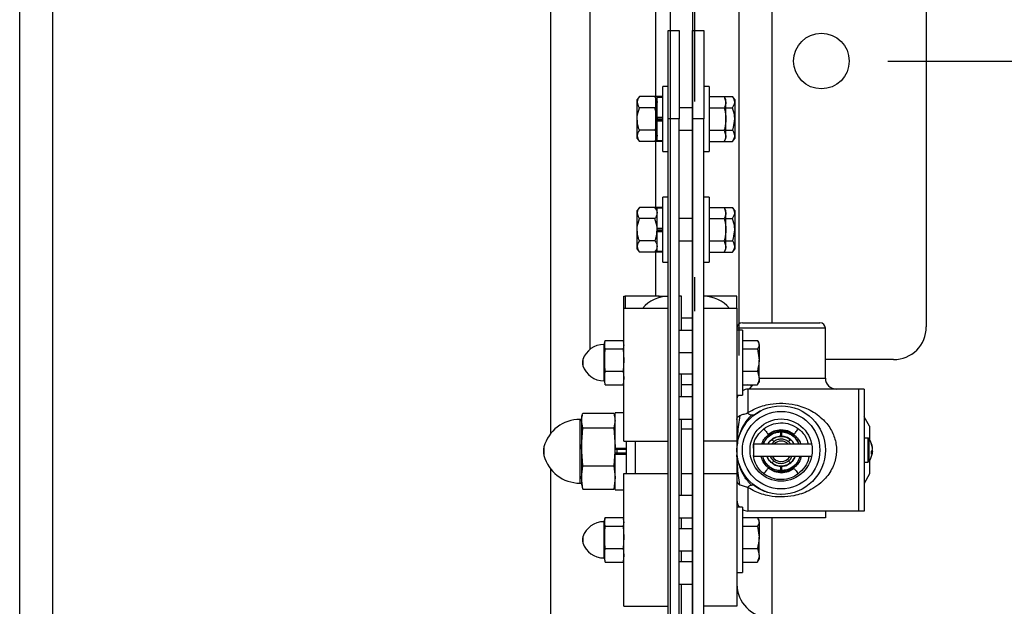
# Model space of a CAD drawing. Header units: inches. Extents: x 144.9 to 238.4, y 214.8 to 247.7.
# Tile 60 of 256: x 162.1 to 162.8, y 220.5 to 220.9. Entities that reach past the tile are written whole.
import ezdxf

# ---------------------------------------------------------------- set-up
doc = ezdxf.new("R2010")
doc.units = ezdxf.units.IN
doc.header["$LTSCALE"] = 0.25
doc.header["$MEASUREMENT"] = 0
doc.layers.add('ANNOTATIONS', color=1, linetype='Continuous')
doc.layers.add('MOTOR RH', color=7, linetype='Continuous')
doc.styles.add('ARIAL', font='arial.ttf', dxfattribs={"height": 0.09375})
doc.dimstyles.new('STANDARD$0', dxfattribs={"dimtxt": 0.09375, "dimasz": 0.09375, "dimexe": 0.03125, "dimexo": 0.046875, "dimgap": 0.09, "dimtad": 0, "dimtih": 1, "dimtoh": 1, "dimdec": 4, "dimzin": 0, "dimdsep": 46, "dimtxsty": 'ARIAL', "dimcen": 0.09, "dimadec": 0, "dimazin": 0, "dimtfac": 1, "dimtdec": 4, "dimtofl": 0, "dimtmove": 0, "dimatfit": 1, "dimfxl": 1, "dimtolj": 1, "dimtzin": 0, "dimarcsym": 0})

# ---------------------------------------------------------------- blocks, each defined once
blk = doc.blocks.new('*D112')
at = {"layer": 'ANNOTATIONS', "color": 0, "lineweight": -2, "transparency": 16777216}
for p, q in [((163.16043, 220.97893), (163.16043, 221.07268)), ((162.69449, 220.88518), (163.19168, 220.88518)), ((162.66227, 220.30619), (163.19168, 220.30619)), ((163.16043, 220.21244), (163.16043, 220.11869))]:
    blk.add_line(p, q, dxfattribs=at)
at = {"layer": 'ANNOTATIONS', "color": 0, "transparency": 16777216}
for points in [[(163.14481, 220.97893), (163.17606, 220.97893), (163.16043, 220.88518)], [(163.14481, 220.21244), (163.17606, 220.21244), (163.16043, 220.30619)]]:
    blk.add_solid(points, dxfattribs=at)
at = {"layer": 'defpoints', "color": 0, "transparency": 16777216}
for p in [(162.64762, 220.88518), (163.16043, 220.88518), (162.6154, 220.30619)]:
    blk.add_point(p, dxfattribs=at)
at = {"layer": 'ANNOTATIONS', "color": 0, "transparency": 16777216, "insert": (163.16043, 220.59176), "char_height": 0.09375, "attachment_point": 5, "style": 'ARIAL'}
blk.add_mtext('\\A1;4 1/2"\\PPHOTOEYE', dxfattribs=at)
blk = doc.blocks.new('*D113')
at = {"layer": 'ANNOTATIONS', "color": 0, "lineweight": -2, "transparency": 16777216}
for p, q in [((162.69449, 222.13667), (163.6236, 222.13667)), ((163.59235, 222.04292), (163.59235, 221.44556)), ((163.59235, 220.39994), (163.59235, 221.01191)), ((162.66227, 220.30619), (163.6236, 220.30619))]:
    blk.add_line(p, q, dxfattribs=at)
at = {"layer": 'ANNOTATIONS', "color": 0, "transparency": 16777216}
for points in [[(163.57672, 222.04292), (163.60797, 222.04292), (163.59235, 222.13667)], [(163.57672, 220.39994), (163.60797, 220.39994), (163.59235, 220.30619)]]:
    blk.add_solid(points, dxfattribs=at)
at = {"layer": 'defpoints', "color": 0, "transparency": 16777216}
for p in [(162.64762, 222.13667), (163.59235, 222.13667), (162.6154, 220.30619)]:
    blk.add_point(p, dxfattribs=at)
at = {"layer": 'ANNOTATIONS', "color": 0, "transparency": 16777216, "insert": (163.59235, 221.22874), "char_height": 0.09375, "attachment_point": 5, "style": 'ARIAL'}
blk.add_mtext('\\A1;51"\\PPHOTOEYE', dxfattribs=at)

msp = doc.modelspace()

# ---------------------------------------------------------------- linework, layer by layer
at = {"layer": 'MOTOR RH'}
msp.add_line((162.0817, 220.30619), (162.0817, 226.84658), dxfattribs=at)
at = {"layer": 'MOTOR RH', "linetype": 'Continuous'}
for p, q in [((162.54108, 220.45874), (162.54107, 225.4)), ((162.5567, 225.4), (162.5567, 220.45874)), ((162.10514, 220.30619), (162.10514, 224.30619)), ((162.4567, 220.62266), (162.4567, 224.30619)), ((162.48405, 224.27462), (162.48405, 220.68163)), ((162.53071, 220.78199), (162.53071, 224.27462)), ((162.58952, 220.67753), (162.58952, 224.06401)), ((162.61295, 220.70057), (162.61295, 224.05849)), ((162.72167, 221.07268), (162.72167, 220.69768)), ((162.55827, 220.85667), (162.55827, 220.92749)), ((162.53952, 220.84431), (162.53952, 220.90681)), ((162.53952, 220.90681), (162.54733, 220.90681)), ((162.54733, 220.90681), (162.54733, 220.84431)), ((162.5567, 220.84431), (162.5567, 220.90681)), ((162.5567, 220.90681), (162.56452, 220.90681)), ((162.56452, 220.90681), (162.56452, 220.84431)), ((162.53952, 220.86725), (162.53558, 220.86725)), ((162.53558, 220.84431), (162.53558, 220.86725)), ((162.56845, 220.86725), (162.56452, 220.86725)), ((162.56845, 220.86725), (162.56845, 220.82137)), ((162.51914, 220.8601), (162.51758, 220.85798)), ((162.51758, 220.85615), (162.51758, 220.85798)), ((162.51758, 220.84431), (162.51758, 220.85615)), ((162.53014, 220.8601), (162.51914, 220.8601)), ((162.52505, 220.86012), (162.52504, 220.8601)), ((162.53558, 220.86012), (162.52505, 220.86012)), ((162.5317, 220.85798), (162.53014, 220.8601)), ((162.53558, 220.85953), (162.5317, 220.85953)), ((162.5317, 220.8455), (162.5317, 220.85953)), ((162.56845, 220.86012), (162.57898, 220.86012)), ((162.5802, 220.858), (162.57898, 220.86012)), ((162.57898, 220.86012), (162.5802, 220.85616)), ((162.57899, 220.8601), (162.58489, 220.8601)), ((162.5802, 220.85616), (162.5802, 220.858)), ((162.5802, 220.84431), (162.5802, 220.85616)), ((162.58645, 220.85798), (162.58489, 220.8601)), ((162.58645, 220.85798), (162.58645, 220.85615)), ((162.58645, 220.85615), (162.58645, 220.84431)), ((162.53014, 220.8522), (162.51914, 220.8522)), ((162.5567, 220.85212), (162.54733, 220.85212)), ((162.56845, 220.85221), (162.57898, 220.85221)), ((162.5802, 220.8522), (162.58489, 220.8522)), ((162.51758, 220.83247), (162.51758, 220.84431)), ((162.5317, 220.84431), (162.5317, 220.8455)), ((162.5317, 220.84538), (162.5317, 220.8455)), ((162.5317, 220.8455), (162.53558, 220.8455)), ((162.53558, 220.84495), (162.5317, 220.84495)), ((162.5317, 220.84431), (162.5317, 220.84324)), ((162.53558, 220.84367), (162.5317, 220.84367)), ((162.5317, 220.84324), (162.5317, 220.84312)), ((162.5317, 220.84312), (162.53558, 220.84312)), ((162.5317, 220.82909), (162.5317, 220.84312)), ((162.53558, 220.82137), (162.53558, 220.84431)), ((162.54733, 220.84431), (162.53952, 220.84431)), ((162.53952, 220.37556), (162.53952, 220.84431)), ((162.54733, 220.37556), (162.54733, 220.84431)), ((162.56452, 220.84431), (162.5567, 220.84431)), ((162.5567, 220.37556), (162.5567, 220.84431)), ((162.56452, 220.37556), (162.56452, 220.84431)), ((162.5802, 220.83246), (162.5802, 220.84431)), ((162.58645, 220.84431), (162.58645, 220.83247)), ((162.53014, 220.83642), (162.51914, 220.83642)), ((162.54733, 220.8365), (162.5567, 220.8365)), ((162.56845, 220.83641), (162.57898, 220.83641)), ((162.57898, 220.83641), (162.5802, 220.83246)), ((162.5802, 220.83642), (162.58489, 220.83642)), ((162.51758, 220.83064), (162.51758, 220.83247)), ((162.51758, 220.83064), (162.51914, 220.82852)), ((162.53014, 220.82852), (162.51914, 220.82852)), ((162.52504, 220.82852), (162.52505, 220.82851)), ((162.53558, 220.82851), (162.52505, 220.82851)), ((162.53014, 220.82852), (162.5317, 220.83064)), ((162.5317, 220.82909), (162.53558, 220.82909)), ((162.56845, 220.82851), (162.57898, 220.82851)), ((162.57898, 220.82851), (162.5802, 220.83062)), ((162.57899, 220.82852), (162.58489, 220.82852)), ((162.5802, 220.83062), (162.5802, 220.83246)), ((162.58489, 220.82852), (162.58645, 220.83064)), ((162.58645, 220.83247), (162.58645, 220.83064)), ((162.53558, 220.82137), (162.53952, 220.82137)), ((162.56452, 220.82137), (162.56845, 220.82137)), ((162.53952, 220.78912), (162.53558, 220.78912)), ((162.53558, 220.76619), (162.53558, 220.78912)), ((162.56845, 220.78912), (162.56452, 220.78912)), ((162.56845, 220.78912), (162.56845, 220.74325)), ((162.51914, 220.78197), (162.51758, 220.77986)), ((162.51758, 220.77803), (162.51758, 220.77986)), ((162.51758, 220.76619), (162.51758, 220.77803)), ((162.53014, 220.78197), (162.51914, 220.78197)), ((162.52505, 220.78199), (162.52504, 220.78197)), ((162.53558, 220.78199), (162.52505, 220.78199)), ((162.5317, 220.77986), (162.53014, 220.78197)), ((162.53558, 220.7814), (162.5317, 220.7814)), ((162.5317, 220.76738), (162.5317, 220.7814)), ((162.56845, 220.78199), (162.57898, 220.78199)), ((162.5802, 220.77987), (162.57898, 220.78199)), ((162.57898, 220.78199), (162.5802, 220.77804)), ((162.57899, 220.78197), (162.58489, 220.78197)), ((162.5802, 220.77804), (162.5802, 220.77987)), ((162.5802, 220.76619), (162.5802, 220.77804)), ((162.58645, 220.77986), (162.58489, 220.78197)), ((162.58645, 220.77986), (162.58645, 220.77803)), ((162.58645, 220.77803), (162.58645, 220.76619)), ((162.53014, 220.77408), (162.51914, 220.77408)), ((162.5567, 220.774), (162.54733, 220.774)), ((162.56845, 220.77409), (162.57898, 220.77409)), ((162.5802, 220.77408), (162.58489, 220.77408)), ((162.51758, 220.75435), (162.51758, 220.76619)), ((162.5317, 220.76619), (162.5317, 220.76738)), ((162.5317, 220.76738), (162.53558, 220.76738)), ((162.5317, 220.76726), (162.5317, 220.76738)), ((162.53558, 220.76682), (162.5317, 220.76682)), ((162.5317, 220.76619), (162.5317, 220.76499)), ((162.53558, 220.76555), (162.5317, 220.76555)), ((162.5317, 220.76511), (162.5317, 220.76499)), ((162.5317, 220.76499), (162.53558, 220.76499)), ((162.5317, 220.75097), (162.5317, 220.76499)), ((162.53558, 220.74325), (162.53558, 220.76619)), ((162.5802, 220.75433), (162.5802, 220.76619)), ((162.58645, 220.76619), (162.58645, 220.75435)), ((162.53014, 220.75829), (162.51914, 220.75829)), ((162.54733, 220.75837), (162.5567, 220.75837)), ((162.56845, 220.75828), (162.57898, 220.75828)), ((162.57898, 220.75828), (162.5802, 220.75433)), ((162.5802, 220.75829), (162.58489, 220.75829)), ((162.51758, 220.75251), (162.51758, 220.75435)), ((162.51758, 220.75251), (162.51914, 220.7504)), ((162.53014, 220.7504), (162.51914, 220.7504)), ((162.52504, 220.7504), (162.52505, 220.75038)), ((162.53558, 220.75038), (162.52505, 220.75038)), ((162.53014, 220.7504), (162.5317, 220.75251)), ((162.53071, 220.71931), (162.53071, 220.75038)), ((162.5317, 220.75097), (162.53558, 220.75097)), ((162.56845, 220.75038), (162.57898, 220.75038)), ((162.57898, 220.75038), (162.5802, 220.7525)), ((162.57899, 220.7504), (162.58489, 220.7504)), ((162.5802, 220.7525), (162.5802, 220.75433)), ((162.58489, 220.7504), (162.58645, 220.75251)), ((162.58645, 220.75435), (162.58645, 220.75251)), ((162.53558, 220.74325), (162.53952, 220.74325)), ((162.56452, 220.74325), (162.56845, 220.74325)), ((162.55827, 220.70874), (162.55827, 220.73267)), ((162.50827, 220.71075), (162.50827, 220.71931)), ((162.50827, 220.71931), (162.5091, 220.71931)), ((162.53302, 220.71931), (162.5091, 220.71931)), ((162.5091, 220.71931), (162.5091, 220.71075)), ((162.53302, 220.71931), (162.53844, 220.71931)), ((162.53302, 220.71839), (162.53302, 220.71931)), ((162.53844, 220.71931), (162.53952, 220.71931)), ((162.53844, 220.71931), (162.53844, 220.71929)), ((162.54889, 220.71931), (162.54733, 220.71931)), ((162.54889, 220.69512), (162.54889, 220.71931)), ((162.58795, 220.71931), (162.56452, 220.71931)), ((162.58795, 220.71075), (162.58795, 220.71931)), ((162.50827, 220.71075), (162.53952, 220.71075)), ((162.50827, 220.617), (162.50827, 220.71075)), ((162.53952, 220.617), (162.53952, 220.71075)), ((162.56452, 220.617), (162.56452, 220.71075)), ((162.56452, 220.71075), (162.58795, 220.71075)), ((162.58795, 220.71075), (162.58795, 220.617)), ((162.5567, 220.70369), (162.54889, 220.70369)), ((162.5567, 220.69512), (162.54733, 220.69512)), ((162.6192, 220.69666), (162.58795, 220.69666)), ((162.59189, 220.69537), (162.58795, 220.69537)), ((162.59186, 220.70057), (162.6192, 220.70057)), ((162.59189, 220.69537), (162.59189, 220.69364)), ((162.6192, 220.70057), (162.64655, 220.70057)), ((162.65045, 220.69666), (162.6192, 220.69666)), ((162.65045, 220.66151), (162.65045, 220.69666)), ((162.49482, 220.68723), (162.49452, 220.68611)), ((162.49508, 220.68809), (162.5077, 220.68809)), ((162.50827, 220.68611), (162.50797, 220.68723)), ((162.59189, 220.69364), (162.59189, 220.6495)), ((162.59189, 220.6881), (162.60242, 220.6881)), ((162.60364, 220.68612), (162.60299, 220.68725)), ((162.49452, 220.68525), (162.49405, 220.68525)), ((162.49405, 220.68525), (162.49405, 220.68428)), ((162.49405, 220.68428), (162.49405, 220.65962)), ((162.49452, 220.68611), (162.49452, 220.68507)), ((162.49508, 220.68206), (162.49452, 220.68507)), ((162.49452, 220.68507), (162.49452, 220.67423)), ((162.49452, 220.67423), (162.49508, 220.68206)), ((162.49508, 220.68206), (162.5077, 220.68206)), ((162.50827, 220.68507), (162.5077, 220.68206)), ((162.5077, 220.68206), (162.50827, 220.67423)), ((162.59189, 220.68207), (162.60242, 220.68207)), ((162.60242, 220.68207), (162.60364, 220.67423)), ((162.60364, 220.68509), (162.60364, 220.68612)), ((162.60364, 220.68509), (162.60364, 220.67423)), ((162.47926, 220.67465), (162.47926, 220.67023)), ((162.49508, 220.66641), (162.49452, 220.67423)), ((162.49452, 220.67423), (162.49452, 220.6616)), ((162.50827, 220.67423), (162.5077, 220.66641)), ((162.54733, 220.6795), (162.5567, 220.6795)), ((162.60364, 220.66158), (162.60364, 220.67423)), ((162.69857, 220.67458), (162.65045, 220.67458)), ((162.49452, 220.6616), (162.49508, 220.66641)), ((162.49508, 220.66641), (162.5077, 220.66641)), ((162.5077, 220.66641), (162.50827, 220.6616)), ((162.59189, 220.6664), (162.60242, 220.6664)), ((162.60242, 220.6664), (162.60364, 220.66158)), ((162.49405, 220.65962), (162.49452, 220.65962)), ((162.49508, 220.65679), (162.49452, 220.6616)), ((162.49452, 220.6616), (162.49452, 220.65876)), ((162.50827, 220.6616), (162.5077, 220.65679)), ((162.54733, 220.66462), (162.5567, 220.66462)), ((162.54889, 220.64825), (162.54889, 220.66462)), ((162.60364, 220.66158), (162.60364, 220.65875)), ((162.60364, 220.66151), (162.65045, 220.66151)), ((162.49452, 220.65876), (162.49482, 220.65764)), ((162.49508, 220.65679), (162.49492, 220.65768)), ((162.49508, 220.65679), (162.5077, 220.65679)), ((162.50787, 220.65768), (162.5077, 220.65679)), ((162.50797, 220.65764), (162.50827, 220.65876)), ((162.5567, 220.65681), (162.54889, 220.65681)), ((162.59189, 220.65677), (162.60242, 220.65677)), ((162.59867, 220.65605), (162.59525, 220.65677)), ((162.59577, 220.65369), (162.59577, 220.63717)), ((162.67389, 220.65369), (162.59577, 220.65369)), ((162.59867, 220.65605), (162.59911, 220.65677)), ((162.60242, 220.65677), (162.60286, 220.65767)), ((162.60299, 220.65763), (162.60364, 220.65875)), ((162.67772, 220.65369), (162.67389, 220.65369)), ((162.67389, 220.65369), (162.67389, 220.56776)), ((162.67772, 220.65369), (162.67772, 220.56776)), ((162.5567, 220.64825), (162.54733, 220.64825)), ((162.58795, 220.6495), (162.59189, 220.6495)), ((162.47827, 220.63244), (162.47714, 220.63244)), ((162.47714, 220.63244), (162.47714, 220.63073)), ((162.47878, 220.63529), (162.47827, 220.63337)), ((162.47827, 220.63337), (162.47827, 220.6316)), ((162.47924, 220.62643), (162.47827, 220.6316)), ((162.47827, 220.6316), (162.47827, 220.61302)), ((162.47924, 220.63676), (162.50104, 220.63676)), ((162.50202, 220.6316), (162.50104, 220.62643)), ((162.50202, 220.63337), (162.5015, 220.63529)), ((162.50827, 220.63709), (162.50202, 220.63709)), ((162.50202, 220.61207), (162.50202, 220.63709)), ((162.54733, 220.63262), (162.5567, 220.63262)), ((162.54889, 220.57869), (162.54889, 220.63262)), ((162.60467, 220.63838), (162.60045, 220.63572)), ((162.68155, 220.62753), (162.67772, 220.63416)), ((162.47714, 220.63073), (162.47714, 220.58744)), ((162.47827, 220.61302), (162.47924, 220.62643)), ((162.47924, 220.62643), (162.50104, 220.62643)), ((162.50104, 220.62643), (162.50202, 220.61302)), ((162.5567, 220.62556), (162.54889, 220.62556)), ((162.68155, 220.62753), (162.68155, 220.61825)), ((162.68043, 220.61916), (162.67772, 220.61916)), ((162.68043, 220.61916), (162.68043, 220.61852)), ((162.68043, 220.61852), (162.68043, 220.60229)), ((162.68119, 220.61877), (162.68119, 220.61816)), ((162.68119, 220.61816), (162.68119, 220.60268)), ((162.4518, 220.61303), (162.4518, 220.60684)), ((162.47924, 220.5996), (162.47827, 220.61302)), ((162.47827, 220.61302), (162.47827, 220.59135)), ((162.50202, 220.61302), (162.50104, 220.5996)), ((162.50202, 220.60781), (162.50202, 220.61207)), ((162.50202, 220.61177), (162.50202, 220.61207)), ((162.50202, 220.61207), (162.50983, 220.61207)), ((162.50983, 220.61119), (162.50202, 220.61119)), ((162.50332, 220.61119), (162.50332, 220.60868)), ((162.50827, 220.617), (162.53952, 220.617)), ((162.50983, 220.617), (162.50983, 220.59394)), ((162.51608, 220.617), (162.51608, 220.59431)), ((162.58795, 220.617), (162.56452, 220.617)), ((162.58795, 220.617), (162.58795, 220.59431)), ((162.64074, 220.61504), (162.59959, 220.61504)), ((162.59959, 220.61504), (162.59959, 220.60641)), ((162.61401, 220.61666), (162.61251, 220.61504)), ((162.68369, 220.61222), (162.68358, 220.61221)), ((162.50983, 220.60868), (162.50202, 220.60868)), ((162.50202, 220.6081), (162.50202, 220.60781)), ((162.50202, 220.60781), (162.50983, 220.60781)), ((162.50202, 220.58278), (162.50202, 220.60781)), ((162.59959, 220.60641), (162.64074, 220.60641)), ((162.68369, 220.60923), (162.68292, 220.60932)), ((162.68309, 220.61013), (162.68369, 220.6101)), ((162.4567, 220.49275), (162.4567, 220.59721)), ((162.47827, 220.59135), (162.47924, 220.5996)), ((162.47924, 220.5996), (162.50104, 220.5996)), ((162.50104, 220.5996), (162.50202, 220.59135)), ((162.67772, 220.60229), (162.68043, 220.60229)), ((162.68155, 220.6032), (162.68155, 220.59392)), ((162.47924, 220.58311), (162.47827, 220.59135)), ((162.47827, 220.59135), (162.47827, 220.5865)), ((162.50202, 220.59135), (162.50104, 220.58311)), ((162.50827, 220.59431), (162.53952, 220.59431)), ((162.50827, 220.50056), (162.50827, 220.59431)), ((162.53952, 220.50056), (162.53952, 220.59431)), ((162.54889, 220.59431), (162.5567, 220.59431)), ((162.56452, 220.59431), (162.58795, 220.59431)), ((162.56452, 220.50056), (162.56452, 220.59431)), ((162.58795, 220.59431), (162.58795, 220.50056)), ((162.68155, 220.59392), (162.67772, 220.58729)), ((162.47714, 220.58744), (162.47827, 220.58744)), ((162.47827, 220.5865), (162.47878, 220.58458)), ((162.47924, 220.58311), (162.47896, 220.58461)), ((162.47924, 220.58311), (162.50104, 220.58311)), ((162.50133, 220.58461), (162.50104, 220.58311)), ((162.5015, 220.58458), (162.50202, 220.5865)), ((162.59577, 220.58428), (162.59577, 220.56776)), ((162.50202, 220.58278), (162.50827, 220.58278)), ((162.5567, 220.57869), (162.54733, 220.57869)), ((162.61883, 220.57954), (162.61929, 220.57949)), ((162.59189, 220.57037), (162.58795, 220.57037)), ((162.59189, 220.57037), (162.59189, 220.56864)), ((162.49482, 220.56223), (162.49452, 220.56111)), ((162.49508, 220.56309), (162.5077, 220.56309)), ((162.50827, 220.56111), (162.50797, 220.56223)), ((162.54733, 220.56306), (162.5567, 220.56306)), ((162.54889, 220.55525), (162.54889, 220.56306)), ((162.59189, 220.56864), (162.59189, 220.5245)), ((162.59189, 220.5631), (162.60242, 220.5631)), ((162.67389, 220.56776), (162.59577, 220.56776)), ((162.65045, 220.56304), (162.60246, 220.56304)), ((162.60364, 220.56112), (162.60299, 220.56225)), ((162.61295, 220.49275), (162.61295, 220.56304)), ((162.65045, 220.56776), (162.65045, 220.56304)), ((162.67772, 220.56776), (162.67389, 220.56776)), ((162.49452, 220.56025), (162.49405, 220.56025)), ((162.49405, 220.56025), (162.49405, 220.55928)), ((162.49405, 220.55928), (162.49405, 220.53462)), ((162.49452, 220.56111), (162.49452, 220.56007)), ((162.49508, 220.55706), (162.49452, 220.56007)), ((162.49452, 220.56007), (162.49452, 220.54923)), ((162.49452, 220.54923), (162.49508, 220.55706)), ((162.49508, 220.55706), (162.5077, 220.55706)), ((162.50827, 220.56007), (162.5077, 220.55706)), ((162.5077, 220.55706), (162.50827, 220.54923)), ((162.5567, 220.55525), (162.54733, 220.55525)), ((162.59189, 220.55707), (162.60242, 220.55707)), ((162.60242, 220.55707), (162.60364, 220.54923)), ((162.60364, 220.56009), (162.60364, 220.56112)), ((162.60364, 220.56009), (162.60364, 220.54923)), ((162.47926, 220.54965), (162.47926, 220.54523)), ((162.49508, 220.54141), (162.49452, 220.54923)), ((162.49452, 220.54923), (162.49452, 220.5366)), ((162.50827, 220.54923), (162.5077, 220.54141)), ((162.60364, 220.53658), (162.60364, 220.54923)), ((162.49452, 220.5366), (162.49508, 220.54141)), ((162.49508, 220.54141), (162.5077, 220.54141)), ((162.5077, 220.54141), (162.50827, 220.5366)), ((162.59189, 220.5414), (162.60242, 220.5414)), ((162.60242, 220.5414), (162.60364, 220.53658)), ((162.49405, 220.53462), (162.49452, 220.53462)), ((162.49508, 220.53179), (162.49452, 220.5366)), ((162.49452, 220.5366), (162.49452, 220.53376)), ((162.50827, 220.5366), (162.5077, 220.53179)), ((162.54733, 220.53962), (162.5567, 220.53962)), ((162.54889, 220.53181), (162.54889, 220.53962)), ((162.60364, 220.53658), (162.60364, 220.53375)), ((162.49452, 220.53376), (162.49482, 220.53264)), ((162.49508, 220.53179), (162.49492, 220.53268)), ((162.49508, 220.53179), (162.5077, 220.53179)), ((162.50787, 220.53268), (162.5077, 220.53179)), ((162.50797, 220.53264), (162.50827, 220.53376)), ((162.5567, 220.53181), (162.54733, 220.53181)), ((162.59189, 220.53177), (162.60242, 220.53177)), ((162.60242, 220.53177), (162.60286, 220.53267)), ((162.60299, 220.53263), (162.60364, 220.53375)), ((162.58795, 220.5245), (162.59189, 220.5245)), ((162.54733, 220.51619), (162.5567, 220.51619)), ((162.54889, 220.48494), (162.54889, 220.51619)), ((162.50827, 220.50056), (162.53952, 220.50056)), ((162.58795, 220.50056), (162.56452, 220.50056))]:
    msp.add_line(p, q, dxfattribs=at)
at = {"layer": 'MOTOR RH', "linetype": 'Continuous', "flags": 128}
for points in [[(162.60701, 220.62577), (162.60755, 220.62506), (162.60807, 220.62438), (162.60856, 220.62375), (162.609, 220.62318), (162.60937, 220.62269), (162.60967, 220.62231), (162.60987, 220.62204), (162.60999, 220.6219)], [(162.62842, 220.6219), (162.62842, 220.6219), (162.62394, 220.62427), (162.61892, 220.62503), (162.61393, 220.62408), (162.60999, 220.6219), (162.60999, 220.6219)], [(162.61869, 220.62459), (162.61869, 220.62412), (162.61868, 220.62357)], [(162.61972, 220.62357), (162.61972, 220.62404), (162.61972, 220.62459)], [(162.62842, 220.6219), (162.62853, 220.62204), (162.62874, 220.62231), (162.62903, 220.62269), (162.62941, 220.62318), (162.62984, 220.62375), (162.63033, 220.62438), (162.63086, 220.62506), (162.6314, 220.62577)], [(162.61279, 220.61825), (162.61284, 220.61819), (162.61292, 220.61808), (162.61304, 220.61792), (162.61319, 220.61773), (162.61337, 220.61749), (162.61357, 220.61723), (162.61379, 220.61695), (162.61401, 220.61666)], [(162.61867, 220.62153), (162.61866, 220.62106), (162.61866, 220.62051)], [(162.61868, 220.62255), (162.61867, 220.62208), (162.61867, 220.62153)], [(162.61868, 220.62357), (162.61868, 220.6231), (162.61868, 220.62255)], [(162.61973, 220.62255), (162.61973, 220.62302), (162.61972, 220.62357)], [(162.61974, 220.62153), (162.61974, 220.622), (162.61973, 220.62255)], [(162.61975, 220.62051), (162.61975, 220.62098), (162.61974, 220.62153)], [(162.62562, 220.61825), (162.62557, 220.61819), (162.62549, 220.61808), (162.62537, 220.61793), (162.62521, 220.61773), (162.62503, 220.61749), (162.62483, 220.61723), (162.62462, 220.61695), (162.6244, 220.61666)], [(162.60701, 220.59406), (162.60755, 220.59476), (162.60807, 220.59544), (162.60856, 220.59608), (162.609, 220.59665), (162.60937, 220.59713), (162.60967, 220.59752), (162.60987, 220.59778), (162.60999, 220.59793)], [(162.60999, 220.59793), (162.60999, 220.59793), (162.61447, 220.59555), (162.61949, 220.5948), (162.62447, 220.59574), (162.62834, 220.59787)], [(162.61401, 220.60316), (162.61379, 220.60287), (162.61357, 220.60259), (162.61337, 220.60233), (162.61319, 220.6021), (162.61304, 220.6019), (162.61292, 220.60174), (162.61284, 220.60163), (162.61279, 220.60157)], [(162.61866, 220.59931), (162.61866, 220.59884), (162.61867, 220.59829)], [(162.61867, 220.59829), (162.61867, 220.59782), (162.61868, 220.59727)], [(162.61868, 220.59727), (162.61868, 220.5968), (162.61868, 220.59625)], [(162.61972, 220.59625), (162.61973, 220.59672), (162.61973, 220.59727)], [(162.61973, 220.59727), (162.61973, 220.59774), (162.61974, 220.59829)], [(162.61974, 220.5983), (162.61974, 220.59876), (162.61975, 220.59931)], [(162.6244, 220.60316), (162.62462, 220.60287), (162.62483, 220.60259), (162.62503, 220.60233), (162.62521, 220.6021), (162.62537, 220.6019), (162.62549, 220.60174), (162.62557, 220.60163), (162.62562, 220.60157)], [(162.62834, 220.59787), (162.62845, 220.59772), (162.62866, 220.59745), (162.62895, 220.59707), (162.62932, 220.59658), (162.62975, 220.59601), (162.63024, 220.59537), (162.63076, 220.59468), (162.63129, 220.59397)], [(162.61868, 220.59625), (162.61869, 220.59578), (162.61869, 220.59524)], [(162.61972, 220.59524), (162.61972, 220.5957), (162.61972, 220.59625)]]:
    msp.add_lwpolyline(points, dxfattribs=at)
at = {"layer": 'MOTOR RH', "linetype": 'Continuous'}
for centre, radius in [((162.64762, 220.88518), 0.01962), ((162.6192, 220.61072), 0.03125), ((162.6192, 220.61072), 0.02734), ((162.6192, 220.61072), 0.02197)]:
    msp.add_circle(centre, radius, dxfattribs=at)
for centre, radius, start, end in [((162.53952, 220.69587), 0.02344, 90, 140.61381), ((162.56452, 220.69587), 0.02344, 39.38619, 90), ((162.59186, 220.69666), 0.00391, 90, 180), ((162.64655, 220.69666), 0.00391, 0, 90), ((162.69857, 220.69768), 0.0231, 270, 0), ((162.49405, 220.66962), 0.01562, 90, 161.25066), ((162.48577, 220.67244), 0.00687, 161.25066, 198.74934), ((162.49405, 220.67525), 0.01562, 198.74934, 270), ((162.65827, 220.66151), 0.00781, 180, 270), ((162.59577, 220.64588), 0.00781, 90, 119.73571), ((162.59577, 220.64588), 0.00781, 152.4194, 180), ((162.47714, 220.60619), 0.02625, 90, 164.87833), ((162.68043, 220.61822), 0.000938, 35.6682, 90), ((162.66998, 220.61072), 0.0138, 12.33333, 35.6682), ((162.46327, 220.60994), 0.01188, 164.87833, 195.12167), ((162.6192, 220.60991), 0.00719, 45.47569, 134.52431), ((162.67204, 220.61117), 0.0117, 5.14574, 21.91089), ((162.68046, 220.61513), 0.00246, 350.45604, 9.54396), ((162.67145, 220.61023), 0.01229, 5.19053, 21.4115), ((162.68051, 220.61215), 0.00328, 316.59495, 345.87184), ((162.68114, 220.60954), 0.00261, 12.42098, 26.9671), ((162.47714, 220.61369), 0.02625, 195.12167, 270), ((162.6192, 220.60991), 0.00719, 209.14668, 330.85332), ((162.66998, 220.61072), 0.0138, 324.3318, 347.66667), ((162.66853, 220.6089), 0.01439, 356.05818, 3.94182), ((162.68114, 220.60988), 0.00262, 311.67305, 345.68583), ((162.67205, 220.61027), 0.01168, 347.66887, 354.86843), ((162.69651, 220.60805), 0.01299, 170.9094, 174.74463), ((162.68043, 220.60322), 0.000938, 270, 324.3318), ((162.59577, 220.57557), 0.00781, 180, 221.68263), ((162.59577, 220.57557), 0.00781, 240.26429, 270), ((162.49405, 220.54462), 0.01562, 90, 161.25066), ((162.48577, 220.54744), 0.00688, 161.25066, 198.74934), ((162.49405, 220.55025), 0.01562, 198.74934, 270), ((162.61139, 220.51619), 0.02344, 180, 270)]:
    msp.add_arc(centre, radius, start, end, dxfattribs=at)
for points, knots in [([(162.51914, 220.8601), (162.5184, 220.85889), (162.5176, 220.85759), (162.51758, 220.85624), (162.51758, 220.85615)], [0, 0, 0, 0, 0.932058, 1, 1, 1, 1]), ([(162.51758, 220.85615), (162.51782, 220.85498), (162.51811, 220.85363), (162.51902, 220.85237), (162.51914, 220.8522)], [0, 0, 0, 0, 0.87221, 1, 1, 1, 1]), ([(162.53014, 220.8601), (162.53088, 220.85889), (162.53168, 220.85759), (162.5317, 220.85624), (162.5317, 220.85615)], [0, 0, 0, 0, 0.932058, 1, 1, 1, 1]), ([(162.5317, 220.85615), (162.53146, 220.85498), (162.53118, 220.85363), (162.53026, 220.85237), (162.53014, 220.8522)], [0, 0, 0, 0, 0.872211, 1, 1, 1, 1]), ([(162.5802, 220.85616), (162.5802, 220.85607), (162.58018, 220.85474), (162.57956, 220.85343), (162.57898, 220.85221)], [0, 0, 0, 0, 0.070238, 1, 1, 1, 1]), ([(162.58645, 220.85615), (162.58621, 220.85733), (162.58593, 220.85867), (162.58501, 220.85994), (162.58489, 220.8601)], [0, 0, 0, 0, 0.8722146, 1, 1, 1, 1]), ([(162.58489, 220.8522), (162.58563, 220.85342), (162.58643, 220.85472), (162.58645, 220.85606), (162.58645, 220.85615)], [0, 0, 0, 0, 0.932052, 1, 1, 1, 1]), ([(162.51758, 220.84431), (162.51759, 220.84482), (162.51765, 220.84752), (162.51848, 220.85011), (162.51914, 220.8522)], [0, 0, 0, 0, 0.189665, 1, 1, 1, 1]), ([(162.5317, 220.84431), (162.53169, 220.84482), (162.53163, 220.84752), (162.53081, 220.85011), (162.53014, 220.8522)], [0, 0, 0, 0, 0.1896661, 1, 1, 1, 1]), ([(162.57898, 220.85221), (162.57948, 220.85019), (162.58013, 220.84759), (162.58019, 220.84491), (162.5802, 220.84431)], [0, 0, 0, 0, 0.774243, 1, 1, 1, 1]), ([(162.58645, 220.84431), (162.58644, 220.84482), (162.58638, 220.84752), (162.58556, 220.85011), (162.58489, 220.8522)], [0, 0, 0, 0, 0.1896633, 1, 1, 1, 1]), ([(162.51914, 220.83642), (162.5189, 220.83708), (162.518, 220.83962), (162.51776, 220.84232), (162.51758, 220.84431)], [0, 0, 0, 0, 0.262077, 1, 1, 1, 1]), ([(162.53014, 220.83642), (162.53038, 220.83708), (162.53128, 220.83962), (162.53153, 220.84232), (162.5317, 220.84431)], [0, 0, 0, 0, 0.262077, 1, 1, 1, 1]), ([(162.5802, 220.84431), (162.58005, 220.84218), (162.57985, 220.8395), (162.57913, 220.83693), (162.57898, 220.83641)], [0, 0, 0, 0, 0.796789, 1, 1, 1, 1]), ([(162.58489, 220.83642), (162.58513, 220.83708), (162.58603, 220.83962), (162.58628, 220.84232), (162.58645, 220.84431)], [0, 0, 0, 0, 0.262077, 1, 1, 1, 1]), ([(162.51914, 220.83642), (162.5184, 220.83521), (162.5176, 220.83391), (162.51758, 220.83256), (162.51758, 220.83247)], [0, 0, 0, 0, 0.932049, 1, 1, 1, 1]), ([(162.53014, 220.83642), (162.53088, 220.83521), (162.53168, 220.83391), (162.5317, 220.83256), (162.5317, 220.83247)], [0, 0, 0, 0, 0.9320496, 1, 1, 1, 1]), ([(162.58645, 220.83247), (162.58621, 220.83365), (162.58593, 220.83499), (162.58501, 220.83626), (162.58489, 220.83642)], [0, 0, 0, 0, 0.8722146, 1, 1, 1, 1]), ([(162.51758, 220.83247), (162.51782, 220.8313), (162.51811, 220.82995), (162.51902, 220.82869), (162.51914, 220.82852)], [0, 0, 0, 0, 0.872243, 1, 1, 1, 1]), ([(162.5317, 220.83247), (162.53146, 220.8313), (162.53118, 220.82995), (162.53026, 220.82869), (162.53014, 220.82852)], [0, 0, 0, 0, 0.8722437, 1, 1, 1, 1]), ([(162.5802, 220.83246), (162.5802, 220.83236), (162.58018, 220.83103), (162.57956, 220.82972), (162.57898, 220.82851)], [0, 0, 0, 0, 0.070128, 1, 1, 1, 1]), ([(162.58489, 220.82852), (162.58563, 220.82974), (162.58643, 220.83104), (162.58645, 220.83238), (162.58645, 220.83247)], [0, 0, 0, 0, 0.932052, 1, 1, 1, 1]), ([(162.51914, 220.78197), (162.5184, 220.78076), (162.5176, 220.77946), (162.51758, 220.77812), (162.51758, 220.77803)], [0, 0, 0, 0, 0.932058, 1, 1, 1, 1]), ([(162.51758, 220.77803), (162.51782, 220.77685), (162.51811, 220.7755), (162.51902, 220.77424), (162.51914, 220.77408)], [0, 0, 0, 0, 0.87221, 1, 1, 1, 1]), ([(162.53014, 220.78197), (162.53088, 220.78076), (162.53168, 220.77946), (162.5317, 220.77812), (162.5317, 220.77803)], [0, 0, 0, 0, 0.932058, 1, 1, 1, 1]), ([(162.5317, 220.77803), (162.53146, 220.77685), (162.53118, 220.7755), (162.53026, 220.77424), (162.53014, 220.77408)], [0, 0, 0, 0, 0.872211, 1, 1, 1, 1]), ([(162.5802, 220.77804), (162.5802, 220.77795), (162.58018, 220.77661), (162.57956, 220.7753), (162.57898, 220.77409)], [0, 0, 0, 0, 0.070256, 1, 1, 1, 1]), ([(162.58645, 220.77803), (162.58621, 220.7792), (162.58593, 220.78055), (162.58501, 220.78181), (162.58489, 220.78197)], [0, 0, 0, 0, 0.8722146, 1, 1, 1, 1]), ([(162.58489, 220.77408), (162.58563, 220.77529), (162.58643, 220.77659), (162.58645, 220.77793), (162.58645, 220.77803)], [0, 0, 0, 0, 0.932052, 1, 1, 1, 1]), ([(162.51758, 220.76619), (162.51759, 220.7667), (162.51765, 220.76939), (162.51848, 220.77198), (162.51914, 220.77408)], [0, 0, 0, 0, 0.189665, 1, 1, 1, 1]), ([(162.5317, 220.76619), (162.53169, 220.7667), (162.53163, 220.76939), (162.53081, 220.77198), (162.53014, 220.77408)], [0, 0, 0, 0, 0.1896661, 1, 1, 1, 1]), ([(162.57898, 220.77409), (162.57948, 220.77207), (162.58013, 220.76946), (162.58019, 220.76679), (162.5802, 220.76619)], [0, 0, 0, 0, 0.77428, 1, 1, 1, 1]), ([(162.58645, 220.76619), (162.58644, 220.7667), (162.58638, 220.76939), (162.58556, 220.77198), (162.58489, 220.77408)], [0, 0, 0, 0, 0.1896633, 1, 1, 1, 1]), ([(162.51914, 220.75829), (162.5189, 220.75896), (162.518, 220.7615), (162.51776, 220.76419), (162.51758, 220.76619)], [0, 0, 0, 0, 0.262103, 1, 1, 1, 1]), ([(162.53014, 220.75829), (162.53038, 220.75896), (162.53128, 220.7615), (162.53153, 220.76419), (162.5317, 220.76619)], [0, 0, 0, 0, 0.262102, 1, 1, 1, 1]), ([(162.5802, 220.76619), (162.58005, 220.76405), (162.57985, 220.76138), (162.57913, 220.75881), (162.57898, 220.75828)], [0, 0, 0, 0, 0.796789, 1, 1, 1, 1]), ([(162.58489, 220.75829), (162.58513, 220.75896), (162.58603, 220.7615), (162.58628, 220.76419), (162.58645, 220.76619)], [0, 0, 0, 0, 0.262102, 1, 1, 1, 1]), ([(162.51914, 220.75829), (162.5184, 220.75708), (162.5176, 220.75578), (162.51758, 220.75444), (162.51758, 220.75435)], [0, 0, 0, 0, 0.932049, 1, 1, 1, 1]), ([(162.53014, 220.75829), (162.53088, 220.75708), (162.53168, 220.75578), (162.5317, 220.75444), (162.5317, 220.75435)], [0, 0, 0, 0, 0.9320496, 1, 1, 1, 1]), ([(162.58645, 220.75435), (162.58621, 220.75552), (162.58593, 220.75687), (162.58501, 220.75813), (162.58489, 220.75829)], [0, 0, 0, 0, 0.872232, 1, 1, 1, 1]), ([(162.51758, 220.75435), (162.51782, 220.75317), (162.51811, 220.75182), (162.51902, 220.75056), (162.51914, 220.7504)], [0, 0, 0, 0, 0.872226, 1, 1, 1, 1]), ([(162.5317, 220.75435), (162.53146, 220.75317), (162.53118, 220.75182), (162.53026, 220.75056), (162.53014, 220.7504)], [0, 0, 0, 0, 0.872226, 1, 1, 1, 1]), ([(162.5802, 220.75433), (162.5802, 220.75424), (162.58018, 220.7529), (162.57956, 220.7516), (162.57898, 220.75038)], [0, 0, 0, 0, 0.070111, 1, 1, 1, 1]), ([(162.58489, 220.7504), (162.58563, 220.75161), (162.58643, 220.75291), (162.58645, 220.75425), (162.58645, 220.75435)], [0, 0, 0, 0, 0.93207, 1, 1, 1, 1]), ([(162.49452, 220.68507), (162.49458, 220.68585), (162.49467, 220.68685), (162.495, 220.68785), (162.49508, 220.68809)], [0, 0, 0, 0, 0.768037, 1, 1, 1, 1]), ([(162.5077, 220.68809), (162.50779, 220.68785), (162.5079, 220.68756), (162.50794, 220.68726), (162.50795, 220.68719)], [0, 0, 0, 0, 0.782235, 1, 1, 1, 1]), ([(162.60242, 220.6881), (162.60257, 220.6879), (162.60329, 220.68692), (162.60348, 220.6859), (162.60364, 220.68509)], [0, 0, 0, 0, 0.203232, 1, 1, 1, 1]), ([(162.60364, 220.68509), (162.60363, 220.68486), (162.60357, 220.68383), (162.60292, 220.68284), (162.60242, 220.68207)], [0, 0, 0, 0, 0.225681, 1, 1, 1, 1]), ([(162.60364, 220.67423), (162.60364, 220.67405), (162.60362, 220.6714), (162.603, 220.66881), (162.60242, 220.6664)], [0, 0, 0, 0, 0.070222, 1, 1, 1, 1]), ([(162.60364, 220.66158), (162.60364, 220.66147), (162.60362, 220.65984), (162.603, 220.65825), (162.60242, 220.65677)], [0, 0, 0, 0, 0.070244, 1, 1, 1, 1]), ([(162.59577, 220.65369), (162.59582, 220.6537), (162.59593, 220.65373), (162.59663, 220.65404), (162.5976, 220.65474), (162.59829, 220.65559), (162.59867, 220.65605)], [0, 0, 0, 0, 0.176816, 0.396435, 0.669343, 1, 1, 1, 1]), ([(162.59577, 220.63717), (162.59752, 220.63818), (162.60077, 220.64005), (162.60605, 220.64195), (162.6124, 220.64347), (162.62031, 220.64406), (162.62821, 220.64309), (162.63459, 220.64123), (162.63978, 220.63897), (162.64465, 220.63598), (162.65, 220.63147), (162.65491, 220.6251), (162.65768, 220.61773), (162.65837, 220.61168), (162.65815, 220.60703), (162.65716, 220.60252), (162.65543, 220.59805), (162.65291, 220.59378), (162.64929, 220.5894), (162.64459, 220.58536), (162.63915, 220.58213), (162.63363, 220.57988), (162.62727, 220.57819), (162.61947, 220.57739), (162.61177, 220.57809), (162.60561, 220.57964), (162.60054, 220.58152), (162.59742, 220.58333), (162.59577, 220.58428)], [0, 0, 0, 0, 0.038659, 0.0717, 0.104706, 0.157674, 0.210258, 0.24513, 0.280031, 0.31722, 0.354392, 0.414033, 0.467084, 0.49427, 0.521452, 0.548837, 0.576251, 0.608269, 0.640326, 0.683503, 0.726712, 0.76114, 0.795535, 0.847259, 0.898954, 0.931188, 0.963452, 1, 1, 1, 1]), ([(162.47827, 220.6316), (162.47838, 220.63291), (162.47852, 220.63464), (162.4791, 220.63635), (162.47924, 220.63676)], [0, 0, 0, 0, 0.7598173, 1, 1, 1, 1]), ([(162.50104, 220.63676), (162.5012, 220.63635), (162.5014, 220.63585), (162.50146, 220.63535), (162.50148, 220.63526)], [0, 0, 0, 0, 0.822683, 1, 1, 1, 1]), ([(162.58795, 220.63236), (162.58796, 220.6325), (162.58798, 220.63288), (162.5882, 220.63354), (162.58882, 220.63442), (162.58968, 220.63493), (162.59016, 220.63521)], [0, 0, 0, 0, 0.119657, 0.3262036, 0.6197011, 1, 1, 1, 1]), ([(162.59016, 220.63521), (162.5898, 220.63304), (162.58906, 220.62867), (162.58841, 220.62268), (162.58807, 220.61773), (162.58803, 220.61492), (162.58802, 220.61405)], [0, 0, 0, 0, 0.316064, 0.635493, 0.886485, 1, 1, 1, 1]), ([(162.59821, 220.63533), (162.59646, 220.63347), (162.59311, 220.62991), (162.59001, 220.62319), (162.58844, 220.6178), (162.58827, 220.61487), (162.58822, 220.61392)], [0, 0, 0, 0, 0.340358, 0.652401, 0.887149, 1, 1, 1, 1]), ([(162.59016, 220.63521), (162.59063, 220.6354), (162.5915, 220.63577), (162.59307, 220.63617), (162.59436, 220.63652), (162.59526, 220.63686), (162.5956, 220.63707), (162.59577, 220.63717)], [0, 0, 0, 0, 0.291187, 0.548687, 0.800326, 0.905149, 1, 1, 1, 1]), ([(162.59821, 220.63533), (162.59788, 220.63541), (162.59728, 220.63555), (162.59649, 220.63602), (162.59593, 220.63655), (162.59582, 220.63698), (162.59577, 220.63717)], [0, 0, 0, 0, 0.337065, 0.612895, 0.83052, 1, 1, 1, 1]), ([(162.60045, 220.63572), (162.60039, 220.63568), (162.60023, 220.63557), (162.59958, 220.63527), (162.59881, 220.6353), (162.59821, 220.63533)], [0, 0, 0, 0, 0.11457, 0.319134, 1, 1, 1, 1]), ([(162.59959, 220.61221), (162.59962, 220.61303), (162.59973, 220.6161), (162.60214, 220.62112), (162.60539, 220.62422), (162.60701, 220.62577)], [0, 0, 0, 0, 0.155566, 0.577812, 1, 1, 1, 1]), ([(162.60564, 220.61504), (162.6058, 220.61561), (162.60625, 220.61721), (162.60825, 220.61989), (162.61152, 220.62276), (162.61542, 220.62431), (162.61788, 220.62452), (162.61869, 220.62459)], [0, 0, 0, 0, 0.103871, 0.288114, 0.570699, 0.857521, 1, 1, 1, 1]), ([(162.60701, 220.62577), (162.6087, 220.62685), (162.61229, 220.62915), (162.61882, 220.63026), (162.62565, 220.62936), (162.62948, 220.62697), (162.6314, 220.62577)], [0, 0, 0, 0, 0.228584, 0.485739, 0.742871, 1, 1, 1, 1]), ([(162.61869, 220.62459), (162.61869, 220.62459), (162.61855, 220.62457), (162.61814, 220.62447), (162.61756, 220.62411), (162.61714, 220.62368), (162.61703, 220.62342), (162.61702, 220.62341)], [0, 0, 0, 0, 0.005754, 0.214035, 0.648418, 0.984119, 1, 1, 1, 1]), ([(162.62145, 220.62326), (162.62142, 220.62332), (162.6213, 220.62364), (162.62085, 220.62412), (162.62027, 220.62447), (162.61986, 220.62457), (162.61972, 220.62459), (162.61972, 220.62459)], [0, 0, 0, 0, 0.075574, 0.39085, 0.798951, 0.994595, 1, 1, 1, 1]), ([(162.61972, 220.62459), (162.6211, 220.62443), (162.62412, 220.62407), (162.62783, 220.62205), (162.63087, 220.61903), (162.63261, 220.61672), (162.63293, 220.61508), (162.63294, 220.61504)], [0, 0, 0, 0, 0.240851, 0.526676, 0.709863, 0.991642, 1, 1, 1, 1]), ([(162.6314, 220.62577), (162.63216, 220.62512), (162.63462, 220.62302), (162.63732, 220.61938), (162.63802, 220.6161), (162.63825, 220.61504)], [0, 0, 0, 0, 0.231297, 0.749536, 1, 1, 1, 1]), ([(162.60669, 220.61504), (162.60679, 220.6154), (162.60711, 220.61659), (162.60882, 220.61896), (162.61178, 220.62174), (162.61557, 220.62329), (162.61789, 220.6235), (162.61868, 220.62357)], [0, 0, 0, 0, 0.07295, 0.235434, 0.551629, 0.846412, 1, 1, 1, 1]), ([(162.61868, 220.62357), (162.61811, 220.62353), (162.61601, 220.62337), (162.61315, 220.62235), (162.60985, 220.62009), (162.6076, 220.61776), (162.60692, 220.61561), (162.60673, 220.61504)], [0, 0, 0, 0, 0.110641, 0.405621, 0.567829, 0.884235, 1, 1, 1, 1]), ([(162.61537, 220.61968), (162.61505, 220.6196), (162.614, 220.61932), (162.61218, 220.61793), (162.61054, 220.61646), (162.61005, 220.6152), (162.60999, 220.61504)], [0, 0, 0, 0, 0.134503, 0.442926, 0.930458, 1, 1, 1, 1]), ([(162.61012, 220.61504), (162.61021, 220.61525), (162.61073, 220.61656), (162.61185, 220.61748), (162.61279, 220.61825)], [0, 0, 0, 0, 0.162293, 1, 1, 1, 1]), ([(162.61279, 220.61825), (162.61368, 220.61882), (162.61557, 220.62003), (162.619, 220.62061), (162.62259, 220.62014), (162.62461, 220.61888), (162.62562, 220.61825)], [0, 0, 0, 0, 0.228407, 0.485546, 0.742764, 1, 1, 1, 1]), ([(162.6244, 220.61666), (162.62358, 220.61717), (162.62194, 220.61819), (162.61904, 220.61857), (162.61626, 220.6181), (162.61473, 220.61712), (162.61401, 220.61666)], [0, 0, 0, 0, 0.257204, 0.514441, 0.771556, 1, 1, 1, 1]), ([(162.61866, 220.62051), (162.61838, 220.6205), (162.61742, 220.62044), (162.61652, 220.62009), (162.61588, 220.61984)], [0, 0, 0, 0, 0.286282, 1, 1, 1, 1]), ([(162.63182, 220.61504), (162.63118, 220.61633), (162.63017, 220.61838), (162.62733, 220.6211), (162.62396, 220.62306), (162.62102, 220.62342), (162.61972, 220.62357)], [0, 0, 0, 0, 0.273147, 0.434558, 0.75042, 1, 1, 1, 1]), ([(162.61972, 220.62357), (162.61979, 220.62357), (162.62139, 220.6235), (162.62452, 220.6228), (162.62786, 220.62067), (162.63039, 220.61807), (162.6312, 220.61616), (162.63169, 220.61504)], [0, 0, 0, 0, 0.0132582, 0.3084313, 0.6035614, 0.7667554, 1, 1, 1, 1]), ([(162.62833, 220.61504), (162.62806, 220.61558), (162.62746, 220.61679), (162.62557, 220.61853), (162.62298, 220.62008), (162.62077, 220.62037), (162.61975, 220.62051)], [0, 0, 0, 0, 0.168432, 0.377455, 0.711757, 1, 1, 1, 1]), ([(162.62562, 220.61825), (162.62601, 220.61793), (162.6271, 220.61704), (162.62781, 220.61582), (162.62826, 220.61504)], [0, 0, 0, 0, 0.363603, 1, 1, 1, 1]), ([(162.58799, 220.61418), (162.588, 220.61411), (162.588, 220.61402), (162.58802, 220.61396), (162.58803, 220.61396), (162.58804, 220.61396)], [0, 0, 0, 0, 0.571885, 0.814332, 1, 1, 1, 1]), ([(162.62587, 220.61504), (162.6257, 220.61532), (162.62531, 220.61595), (162.62472, 220.61641), (162.6244, 220.61666)], [0, 0, 0, 0, 0.441971, 1, 1, 1, 1]), ([(162.58804, 220.60749), (162.58803, 220.60749), (162.58802, 220.60749), (162.588, 220.60743), (162.588, 220.60734), (162.58799, 220.60727)], [0, 0, 0, 0, 0.185668, 0.428115, 1, 1, 1, 1]), ([(162.59016, 220.58624), (162.5898, 220.58841), (162.58906, 220.59278), (162.58841, 220.59877), (162.58807, 220.60372), (162.58803, 220.60653), (162.58802, 220.6074)], [0, 0, 0, 0, 0.316064, 0.635493, 0.886485, 1, 1, 1, 1]), ([(162.59821, 220.58612), (162.59646, 220.58798), (162.59311, 220.59154), (162.59001, 220.59826), (162.58844, 220.60365), (162.58827, 220.60658), (162.58822, 220.60753)], [0, 0, 0, 0, 0.340358, 0.652401, 0.887149, 1, 1, 1, 1]), ([(162.60701, 220.59406), (162.60628, 220.59467), (162.60383, 220.59674), (162.60079, 220.60101), (162.59997, 220.60504), (162.59959, 220.60687)], [0, 0, 0, 0, 0.189662, 0.634208, 1, 1, 1, 1]), ([(162.61869, 220.59524), (162.6181, 220.59528), (162.61587, 220.59544), (162.61268, 220.59654), (162.60913, 220.59899), (162.60635, 220.60214), (162.60546, 220.60506), (162.60505, 220.60641)], [0, 0, 0, 0, 0.093483, 0.354329, 0.520909, 0.777579, 1, 1, 1, 1]), ([(162.61868, 220.59625), (162.6182, 220.59629), (162.6162, 220.59643), (162.61341, 220.59736), (162.61005, 220.59955), (162.60738, 220.60239), (162.6065, 220.60519), (162.60611, 220.60641)], [0, 0, 0, 0, 0.083618, 0.348993, 0.495107, 0.779893, 1, 1, 1, 1]), ([(162.60616, 220.60641), (162.60643, 220.6054), (162.60692, 220.60356), (162.60896, 220.60064), (162.61203, 220.59794), (162.61575, 220.5965), (162.61798, 220.59631), (162.61868, 220.59625)], [0, 0, 0, 0, 0.180234, 0.326768, 0.611754, 0.877391, 1, 1, 1, 1]), ([(162.60933, 220.60641), (162.60943, 220.60601), (162.60972, 220.60488), (162.61053, 220.60359), (162.61134, 220.60291), (162.61157, 220.6027)], [0, 0, 0, 0, 0.284187, 0.78807, 1, 1, 1, 1]), ([(162.61279, 220.60157), (162.61241, 220.6019), (162.61113, 220.603), (162.60982, 220.60465), (162.60948, 220.60611), (162.6094, 220.60641)], [0, 0, 0, 0, 0.254008, 0.845165, 1, 1, 1, 1]), ([(162.61145, 220.60641), (162.61146, 220.60639), (162.61171, 220.60545), (162.61267, 220.60432), (162.6137, 220.60343), (162.61401, 220.60316)], [0, 0, 0, 0, 0.01494, 0.70415, 1, 1, 1, 1]), ([(162.63336, 220.60641), (162.63331, 220.60608), (162.63302, 220.60412), (162.63137, 220.60142), (162.62845, 220.59826), (162.62465, 220.5959), (162.62137, 220.59546), (162.61972, 220.59524)], [0, 0, 0, 0, 0.052466, 0.313501, 0.480164, 0.73702, 1, 1, 1, 1]), ([(162.63223, 220.60641), (162.63214, 220.60588), (162.63178, 220.60383), (162.63001, 220.60134), (162.62713, 220.59856), (162.62377, 220.59673), (162.62093, 220.5964), (162.61972, 220.59625)], [0, 0, 0, 0, 0.0932394, 0.3600141, 0.505496, 0.7905295, 1, 1, 1, 1]), ([(162.61975, 220.59931), (162.62082, 220.59946), (162.62307, 220.59978), (162.6257, 220.60137), (162.62792, 220.60358), (162.62872, 220.60534), (162.62921, 220.60641)], [0, 0, 0, 0, 0.256515, 0.541471, 0.719086, 1, 1, 1, 1]), ([(162.6244, 220.60316), (162.62514, 220.6038), (162.6262, 220.60472), (162.62669, 220.60602), (162.62684, 220.60641)], [0, 0, 0, 0, 0.694408, 1, 1, 1, 1]), ([(162.62899, 220.60641), (162.62871, 220.60563), (162.62803, 220.60373), (162.62651, 220.60237), (162.62562, 220.60157)], [0, 0, 0, 0, 0.410283, 1, 1, 1, 1]), ([(162.63871, 220.60641), (162.63869, 220.60595), (162.63854, 220.60324), (162.63616, 220.59859), (162.63292, 220.59551), (162.63129, 220.59397)], [0, 0, 0, 0, 0.094083, 0.547075, 1, 1, 1, 1]), ([(162.62562, 220.60157), (162.62473, 220.60101), (162.62284, 220.5998), (162.61941, 220.59922), (162.61582, 220.59968), (162.6138, 220.60094), (162.61279, 220.60157)], [0, 0, 0, 0, 0.228396, 0.485537, 0.742779, 1, 1, 1, 1]), ([(162.61288, 220.60152), (162.61309, 220.60132), (162.61417, 220.6003), (162.61626, 220.59958), (162.61805, 220.59938), (162.61866, 220.59931)], [0, 0, 0, 0, 0.138378, 0.706136, 1, 1, 1, 1]), ([(162.61401, 220.60316), (162.61483, 220.60265), (162.61646, 220.60163), (162.61937, 220.60125), (162.62215, 220.60173), (162.62368, 220.6027), (162.6244, 220.60316)], [0, 0, 0, 0, 0.257228, 0.51444, 0.771556, 1, 1, 1, 1]), ([(162.61972, 220.59625), (162.62122, 220.59646), (162.62424, 220.59688), (162.62736, 220.59869), (162.62868, 220.60012), (162.62897, 220.60043)], [0, 0, 0, 0, 0.43558, 0.87777, 1, 1, 1, 1]), ([(162.63129, 220.59397), (162.62964, 220.59293), (162.62607, 220.59067), (162.61959, 220.58957), (162.61276, 220.59046), (162.60892, 220.59286), (162.60701, 220.59406)], [0, 0, 0, 0, 0.224612, 0.483077, 0.741539, 1, 1, 1, 1]), ([(162.61701, 220.59645), (162.61702, 220.59643), (162.61713, 220.59615), (162.61756, 220.59571), (162.61814, 220.59536), (162.61855, 220.59526), (162.61869, 220.59524), (162.61869, 220.59524)], [0, 0, 0, 0, 0.026944, 0.358871, 0.788371, 0.99431, 1, 1, 1, 1]), ([(162.62147, 220.59661), (162.62144, 220.59653), (162.6213, 220.5962), (162.62085, 220.59571), (162.62027, 220.59536), (162.61986, 220.59526), (162.61972, 220.59524), (162.61972, 220.59524)], [0, 0, 0, 0, 0.092703, 0.402138, 0.802676, 0.994695, 1, 1, 1, 1]), ([(162.58795, 220.58909), (162.58796, 220.58895), (162.58798, 220.58857), (162.5882, 220.58791), (162.58882, 220.58703), (162.58968, 220.58652), (162.59016, 220.58624)], [0, 0, 0, 0, 0.119657, 0.3262036, 0.6197011, 1, 1, 1, 1]), ([(162.59016, 220.58624), (162.59063, 220.58604), (162.5915, 220.58568), (162.59307, 220.58528), (162.59434, 220.58494), (162.59526, 220.58459), (162.5956, 220.58438), (162.59577, 220.58428)], [0, 0, 0, 0, 0.294299, 0.544062, 0.798287, 0.90412, 1, 1, 1, 1]), ([(162.59577, 220.58428), (162.59582, 220.58447), (162.59593, 220.5849), (162.59649, 220.58543), (162.59727, 220.5859), (162.59788, 220.58604), (162.59821, 220.58612)], [0, 0, 0, 0, 0.169479, 0.387104, 0.662889, 1, 1, 1, 1]), ([(162.59821, 220.58612), (162.59881, 220.58615), (162.59958, 220.58618), (162.60023, 220.58588), (162.60039, 220.58577), (162.60045, 220.58572)], [0, 0, 0, 0, 0.680871, 0.88543, 1, 1, 1, 1]), ([(162.60045, 220.58572), (162.60178, 220.58484), (162.60422, 220.5832), (162.60708, 220.58179), (162.60865, 220.58133), (162.60883, 220.58128)], [0, 0, 0, 0, 0.512638, 0.945635, 1, 1, 1, 1]), ([(162.49452, 220.56007), (162.49458, 220.56085), (162.49467, 220.56185), (162.495, 220.56285), (162.49508, 220.56309)], [0, 0, 0, 0, 0.7680313, 1, 1, 1, 1]), ([(162.5077, 220.56309), (162.50779, 220.56285), (162.5079, 220.56256), (162.50794, 220.56226), (162.50795, 220.56219)], [0, 0, 0, 0, 0.782217, 1, 1, 1, 1]), ([(162.60242, 220.5631), (162.60257, 220.5629), (162.60329, 220.56192), (162.60348, 220.5609), (162.60364, 220.56009)], [0, 0, 0, 0, 0.203238, 1, 1, 1, 1]), ([(162.60364, 220.56009), (162.60363, 220.55986), (162.60357, 220.55883), (162.60292, 220.55784), (162.60242, 220.55707)], [0, 0, 0, 0, 0.225674, 1, 1, 1, 1]), ([(162.60364, 220.54923), (162.60364, 220.54905), (162.60362, 220.5464), (162.603, 220.54381), (162.60242, 220.5414)], [0, 0, 0, 0, 0.070222, 1, 1, 1, 1]), ([(162.60364, 220.53658), (162.60364, 220.53647), (162.60362, 220.53484), (162.603, 220.53325), (162.60242, 220.53177)], [0, 0, 0, 0, 0.070245, 1, 1, 1, 1])]:
    msp.add_open_spline(points, degree=3, knots=knots, dxfattribs=at)

# ---------------------------------------------------------------- dimensions: what is measured, and where the dimension line sits
at = {"layer": 'ANNOTATIONS'}
for base, p2, text, picture, middle in [((163.59235, 222.13667), (162.64762, 222.13667), '51"\\PPHOTOEYE', '*D113', (163.59235, 221.22874)), ((163.16043, 220.88518), (162.64762, 220.88518), '4 1/2"\\PPHOTOEYE', '*D112', (163.16043, 220.59176))]:
    dim = msp.add_linear_dim(base=base, p1=(162.6154, 220.30619), p2=p2, angle=90, text=text, dimstyle='STANDARD$0', dxfattribs=at)
    dim.commit()
    dim.dimension.update_dxf_attribs({"geometry": picture, "text_midpoint": middle, "dimtype": 160})

doc.saveas('drawing.dxf')
